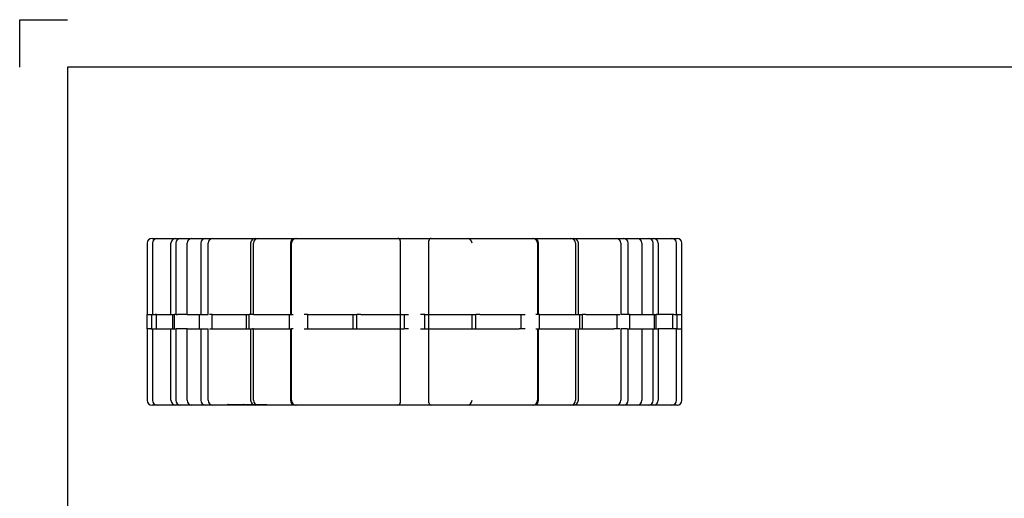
# Paper-space layout 'Sheet1' of a CAD drawing. Header units: millimetres. Extents: x 0 to 420, y 0 to 297.
# Tile 2 of 5: x 0 to 207, y 196 to 297. Entities that reach past the tile are written whole.
import ezdxf
from ezdxf.lldxf.tags import DXFTag

# ---------------------------------------------------------------- set-up
doc = ezdxf.new("R2010")
doc.units = ezdxf.units.MM
doc.layers.add('Default', color=7, linetype='Continuous')
doc.layers.add('GEN0001-D251_MIN', color=7, linetype='Continuous')
tags = doc.linetypes.add('HIDDEN2', pattern=[4.7625, 3.175, -1.5875]).pattern_tags.tags
tags[6:7] = [DXFTag(74, 4), DXFTag(75, 0), DXFTag(340, '0'), DXFTag(46, 0.0), DXFTag(50, 0.0), DXFTag(44, 0.0), DXFTag(45, 0.0)]
tags[4:5] = [DXFTag(74, 4), DXFTag(75, 0), DXFTag(340, '0'), DXFTag(46, 0.0), DXFTag(50, 0.0), DXFTag(44, 0.0), DXFTag(45, 0.0)]

# ---------------------------------------------------------------- blocks, each defined once
blk = doc.blocks.new('SE1')
at = {"layer": 'GEN0001-D251_MIN', "color": 7, "linetype": 'Continuous'}
for p, q in [((26.77, 250.07), (26.77, 250.07)), ((26.77, 250.07), (26.77, 235.07)), ((27.77, 251.07), (29.43, 251.07)), ((29.43, 251.07), (33.76, 251.07)), ((32.76, 250.07), (32.76, 235.07)), ((33.76, 251.07), (40.57, 251.07)), ((40.57, 251.07), (49.47, 251.07)), ((48.47, 250.07), (48.47, 235.07)), ((49.47, 251.07), (60.08, 251.07)), ((60.08, 251.07), (71.79, 251.07)), ((71.79, 251.07), (84.1, 251.07)), ((84.1, 251.07), (96.31, 251.07)), ((96.31, 251.07), (107.88, 251.07)), ((107.88, 251.07), (118.16, 251.07)), ((108.88, 235.07), (108.88, 250.07)), ((118.16, 251.07), (126.7, 251.07)), ((126.7, 251.07), (133.02, 251.07)), ((127.7, 235.07), (127.7, 250.07)), ((133.02, 251.07), (136.84, 251.07)), ((136.84, 251.07), (137.94, 251.07)), ((137.84, 235.07), (137.84, 250.07)), ((138.94, 235.07), (138.94, 250.07)), ((26.76, 232.07), (26.76, 235.07)), ((26.77, 235.07), (26.76, 235.07)), ((28.68, 235.07), (28.46, 235.07)), ((28.68, 232.07), (28.68, 235.07)), ((28.68, 235.07), (32.48, 235.07)), ((32.48, 232.07), (32.48, 235.07)), ((32.86, 235.07), (32.48, 235.07)), ((40.36, 235.07), (39.8, 235.07)), ((40.36, 232.07), (40.36, 235.07)), ((40.36, 235.07), (48.18, 235.07)), ((48.18, 232.07), (48.18, 235.07)), ((48.86, 235.07), (48.18, 235.07)), ((60.46, 235.07), (59.67, 235.07)), ((60.46, 232.07), (60.46, 235.07)), ((60.46, 235.07), (70.74, 235.07)), ((70.74, 232.07), (70.74, 235.07)), ((71.59, 235.07), (70.74, 235.07)), ((84.99, 235.07), (84.13, 235.07)), ((84.99, 232.07), (84.99, 235.07)), ((84.99, 235.07), (95.71, 235.07)), ((95.71, 232.07), (95.71, 235.07)), ((96.55, 235.07), (95.71, 235.07)), ((109.1, 235.07), (108.34, 235.07)), ((109.1, 232.07), (109.1, 235.07)), ((109.1, 235.07), (118.13, 235.07)), ((118.13, 232.07), (118.13, 235.07)), ((118.8, 235.07), (118.13, 235.07)), ((128.02, 235.07), (127.5, 235.07)), ((128.02, 232.07), (128.02, 235.07)), ((128.02, 235.07), (133.56, 235.07)), ((133.56, 232.07), (133.56, 235.07)), ((133.93, 235.07), (133.56, 235.07)), ((137.99, 235.07), (137.82, 235.07)), ((137.99, 232.07), (137.99, 235.07)), ((137.99, 235.07), (138.95, 235.07)), ((138.95, 232.07), (138.95, 235.07)), ((26.76, 232.07), (26.77, 232.07)), ((26.77, 232.07), (26.77, 217.07)), ((28.46, 232.07), (28.68, 232.07)), ((28.68, 232.07), (32.48, 232.07)), ((32.48, 232.07), (32.86, 232.07)), ((32.76, 232.07), (32.76, 217.07)), ((39.8, 232.07), (40.36, 232.07)), ((40.36, 232.07), (48.18, 232.07)), ((48.18, 232.07), (48.86, 232.07)), ((48.47, 232.07), (48.47, 217.07)), ((59.67, 232.07), (60.46, 232.07)), ((60.46, 232.07), (70.74, 232.07)), ((70.74, 232.07), (71.59, 232.07)), ((84.13, 232.07), (84.99, 232.07)), ((84.99, 232.07), (95.71, 232.07)), ((95.71, 232.07), (96.55, 232.07)), ((108.34, 232.07), (109.1, 232.07)), ((108.88, 217.07), (108.88, 232.07)), ((109.1, 232.07), (118.13, 232.07)), ((118.13, 232.07), (118.8, 232.07)), ((127.5, 232.07), (128.02, 232.07)), ((127.7, 217.07), (127.7, 232.07)), ((128.02, 232.07), (133.56, 232.07)), ((133.56, 232.07), (133.93, 232.07)), ((137.82, 232.07), (137.99, 232.07)), ((137.84, 217.07), (137.84, 232.07)), ((137.99, 232.07), (138.95, 232.07)), ((138.94, 217.07), (138.94, 232.07)), ((26.77, 217.07), (26.77, 217.07)), ((29.43, 216.07), (27.77, 216.07)), ((33.76, 216.07), (29.43, 216.07)), ((40.57, 216.07), (33.76, 216.07)), ((49.47, 216.07), (40.57, 216.07)), ((43.9, 216.07), (43.9, 216.06)), ((46.22, 216.06), (46.22, 216.07)), ((47.12, 216.06), (47.12, 216.07)), ((48.59, 216.07), (48.59, 216.06)), ((60.08, 216.07), (49.47, 216.07)), ((50.19, 216.06), (50.19, 216.07)), ((51.45, 216.06), (51.45, 216.07)), ((71.79, 216.07), (60.08, 216.07)), ((84.1, 216.07), (71.79, 216.07)), ((96.31, 216.07), (84.1, 216.07)), ((107.88, 216.07), (96.31, 216.07)), ((118.16, 216.07), (107.88, 216.07)), ((126.7, 216.07), (118.16, 216.07)), ((133.02, 216.07), (126.7, 216.07)), ((136.84, 216.07), (133.02, 216.07)), ((137.94, 216.07), (136.84, 216.07))]:
    blk.add_line(p, q, dxfattribs=at)
at = {"layer": 'GEN0001-D251_MIN', "color": 7, "linetype": 'HIDDEN2'}
for p, q in [((27.87, 250.07), (27.87, 235.07)), ((31.75, 235.07), (31.75, 250.07)), ((35.14, 235.07), (35.14, 250.07)), ((38.01, 250.07), (38.01, 235.07)), ((39.56, 235.07), (39.56, 250.07)), ((49.08, 235.07), (49.08, 250.07)), ((56.83, 250.07), (56.83, 235.07)), ((57.04, 235.07), (57.04, 250.07)), ((79.86, 250.57), (79.86, 216.57)), ((85.86, 216.57), (85.86, 250.57)), ((108.67, 250.07), (108.67, 235.07)), ((116.64, 250.07), (116.64, 235.07)), ((117.24, 235.07), (117.24, 250.07)), ((126.15, 250.07), (126.15, 235.07)), ((130.57, 250.07), (130.57, 235.07)), ((132.96, 235.07), (132.96, 250.07)), ((133.97, 250.07), (133.97, 235.07)), ((26.77, 235.07), (27.54, 235.07)), ((27.54, 235.07), (28.46, 235.07)), ((27.73, 232.07), (27.73, 235.07)), ((32.15, 232.07), (32.15, 235.07)), ((32.86, 235.07), (33.12, 235.07)), ((35.14, 235.07), (33.12, 235.07)), ((35.14, 235.07), (39.56, 235.07)), ((37.7, 232.07), (37.7, 235.07)), ((47.58, 232.07), (47.58, 235.07)), ((49.08, 235.07), (48.86, 235.07)), ((49.08, 235.07), (57.04, 235.07)), ((56.61, 232.07), (56.61, 235.07)), ((57.04, 235.07), (57.38, 235.07)), ((70, 232.07), (70, 235.07)), ((71.59, 235.07), (80.63, 235.07)), ((80.63, 235.07), (81.58, 235.07)), ((80.72, 232.07), (80.72, 235.07)), ((94.97, 232.07), (94.97, 235.07)), ((96.55, 235.07), (104.83, 235.07)), ((104.83, 235.07), (106.05, 235.07)), ((105.25, 232.07), (105.25, 235.07)), ((117.53, 232.07), (117.53, 235.07)), ((118.8, 235.07), (124.68, 235.07)), ((124.68, 235.07), (125.91, 235.07)), ((125.35, 232.07), (125.35, 235.07)), ((127.46, 235.07), (126.15, 235.07)), ((127.46, 235.07), (127.5, 235.07)), ((133.23, 232.07), (133.23, 235.07)), ((133.93, 235.07), (133.97, 235.07)), ((137.24, 235.07), (133.97, 235.07)), ((137.03, 232.07), (137.03, 235.07)), ((137.24, 235.07), (137.82, 235.07)), ((27.54, 232.07), (26.77, 232.07)), ((27.54, 232.07), (28.46, 232.07)), ((27.87, 232.07), (27.87, 217.07)), ((31.75, 217.07), (31.75, 232.07)), ((33.12, 232.07), (32.86, 232.07)), ((35.14, 232.07), (33.12, 232.07)), ((35.14, 232.07), (39.56, 232.07)), ((35.14, 217.07), (35.14, 232.07)), ((38.01, 232.07), (38.01, 217.07)), ((39.56, 217.07), (39.56, 232.07)), ((49.08, 232.07), (48.86, 232.07)), ((49.08, 232.07), (57.04, 232.07)), ((49.08, 217.07), (49.08, 232.07)), ((56.83, 232.07), (56.83, 217.07)), ((57.38, 232.07), (57.04, 232.07)), ((57.04, 217.07), (57.04, 232.07)), ((71.59, 232.07), (80.63, 232.07)), ((81.58, 232.07), (80.63, 232.07)), ((96.55, 232.07), (104.83, 232.07)), ((106.05, 232.07), (104.83, 232.07)), ((108.67, 232.07), (108.67, 217.07)), ((116.64, 232.07), (116.64, 217.07)), ((117.24, 217.07), (117.24, 232.07)), ((118.8, 232.07), (124.68, 232.07)), ((125.91, 232.07), (124.68, 232.07)), ((127.46, 232.07), (126.15, 232.07)), ((126.15, 232.07), (126.15, 217.07)), ((127.5, 232.07), (127.46, 232.07)), ((130.57, 232.07), (130.57, 217.07)), ((132.96, 217.07), (132.96, 232.07)), ((133.93, 232.07), (133.97, 232.07)), ((137.24, 232.07), (133.97, 232.07)), ((133.97, 232.07), (133.97, 217.07)), ((137.82, 232.07), (137.24, 232.07)), ((43.58, 216.18), (43.58, 216.06)), ((43.74, 216.17), (43.58, 216.17)), ((43.74, 216.18), (43.74, 216.06)), ((43.76, 216.17), (43.76, 216.07)), ((43.76, 216.17), (43.82, 216.17)), ((43.79, 216.17), (43.79, 216.07)), ((43.82, 216.17), (43.82, 216.07)), ((43.82, 216.17), (44.01, 216.17)), ((43.9, 216.18), (43.9, 216.07)), ((43.97, 216.18), (43.97, 216.06)), ((44.01, 216.17), (44.01, 216.07)), ((44.01, 216.17), (44.08, 216.17)), ((44.07, 216.18), (44.07, 216.06)), ((44.08, 216.17), (44.08, 216.07)), ((44.08, 216.17), (44.18, 216.17)), ((44.09, 216.17), (44.09, 216.07)), ((44.1, 216.17), (44.1, 216.07)), ((44.18, 216.17), (44.18, 216.07)), ((44.18, 216.17), (44.4, 216.17)), ((44.19, 216.17), (44.19, 216.07)), ((44.31, 216.18), (44.31, 216.06)), ((44.37, 216.17), (44.37, 216.07)), ((44.4, 216.17), (44.4, 216.07)), ((44.4, 216.17), (44.5, 216.17)), ((44.42, 216.17), (44.42, 216.07)), ((44.47, 216.17), (44.47, 216.07)), ((44.5, 216.17), (44.5, 216.07)), ((44.5, 216.17), (44.65, 216.17)), ((44.54, 216.17), (44.54, 216.07)), ((44.61, 216.17), (44.61, 216.07)), ((44.65, 216.17), (44.65, 216.07)), ((44.65, 216.17), (44.95, 216.17)), ((44.68, 216.17), (44.68, 216.07)), ((44.88, 216.17), (44.88, 216.07)), ((44.95, 216.17), (44.95, 216.07)), ((44.95, 216.17), (45.04, 216.17)), ((45.04, 216.17), (45.04, 216.07)), ((45.04, 216.17), (45.62, 216.17)), ((45.13, 216.17), (45.13, 216.07)), ((45.17, 216.17), (45.17, 216.07)), ((45.22, 216.17), (45.22, 216.07)), ((45.32, 216.17), (45.32, 216.07)), ((45.45, 216.17), (45.45, 216.07)), ((45.49, 216.17), (45.49, 216.07)), ((45.49, 216.17), (45.49, 216.07)), ((45.5, 216.17), (45.5, 216.07)), ((45.5, 216.17), (45.5, 216.07)), ((45.59, 216.17), (45.59, 216.07)), ((45.6, 216.17), (45.6, 216.07)), ((45.62, 216.17), (45.62, 216.07)), ((45.62, 216.17), (46.36, 216.17)), ((45.71, 216.17), (45.71, 216.07)), ((45.8, 216.17), (45.8, 216.07)), ((45.82, 216.18), (45.82, 216.06)), ((45.82, 216.17), (45.82, 216.07)), ((45.94, 216.17), (45.94, 216.07)), ((45.95, 216.17), (45.95, 216.07)), ((45.98, 216.17), (45.98, 216.07)), ((46.11, 216.17), (46.11, 216.07)), ((46.12, 216.17), (46.12, 216.07)), ((46.12, 216.17), (46.12, 216.07)), ((46.14, 216.17), (46.14, 216.07)), ((46.22, 216.07), (46.22, 216.18)), ((46.34, 216.17), (46.34, 216.07)), ((46.36, 216.17), (46.36, 216.07)), ((46.36, 216.17), (46.68, 216.17)), ((46.45, 216.17), (46.45, 216.07)), ((46.49, 216.17), (46.49, 216.07)), ((46.52, 216.17), (46.52, 216.07)), ((46.53, 216.17), (46.53, 216.07)), ((46.54, 216.17), (46.54, 216.07)), ((46.55, 216.06), (46.55, 216.18)), ((46.57, 216.17), (46.57, 216.07)), ((46.59, 216.17), (46.59, 216.07)), ((46.62, 216.17), (46.62, 216.07)), ((46.62, 216.17), (46.62, 216.07)), ((46.63, 216.17), (46.63, 216.07)), ((46.64, 216.17), (46.64, 216.07)), ((46.65, 216.17), (46.65, 216.07)), ((46.68, 216.17), (46.68, 216.07)), ((46.68, 216.17), (46.91, 216.17)), ((46.7, 216.17), (46.7, 216.07)), ((46.7, 216.17), (46.7, 216.07)), ((46.74, 216.17), (46.74, 216.07)), ((46.77, 216.17), (46.77, 216.07)), ((46.84, 216.17), (46.84, 216.07)), ((46.85, 216.17), (46.85, 216.07)), ((46.86, 216.17), (46.86, 216.07)), ((46.87, 216.17), (46.87, 216.07)), ((46.88, 216.17), (46.88, 216.07)), ((46.89, 216.17), (46.89, 216.07)), ((46.9, 216.17), (46.9, 216.07)), ((46.91, 216.17), (46.91, 216.07)), ((46.91, 216.17), (46.91, 216.07)), ((46.91, 216.17), (47.03, 216.17)), ((46.91, 216.17), (46.91, 216.07)), ((46.91, 216.17), (46.91, 216.07)), ((46.92, 216.17), (46.92, 216.07)), ((46.97, 216.17), (46.97, 216.07)), ((46.99, 216.17), (46.99, 216.07)), ((47, 216.17), (47, 216.07)), ((47.02, 216.17), (47, 216.17)), ((47.01, 216.17), (47.01, 216.07)), ((47.03, 216.17), (47.03, 216.07)), ((47.03, 216.17), (48.14, 216.17)), ((47.04, 216.17), (47.04, 216.07)), ((47.05, 216.17), (47.05, 216.07)), ((47.12, 216.07), (47.12, 216.18)), ((47.13, 216.17), (47.13, 216.07)), ((47.17, 216.17), (47.17, 216.07)), ((47.2, 216.17), (47.2, 216.07)), ((47.21, 216.17), (47.21, 216.07)), ((47.22, 216.17), (47.22, 216.07)), ((47.23, 216.17), (47.23, 216.07)), ((47.23, 216.17), (47.23, 216.07)), ((47.24, 216.17), (47.24, 216.07)), ((47.24, 216.17), (47.24, 216.07)), ((47.25, 216.17), (47.25, 216.07)), ((47.27, 216.17), (47.27, 216.07)), ((47.32, 216.17), (47.32, 216.07)), ((47.34, 216.17), (47.34, 216.07)), ((47.36, 216.17), (47.36, 216.07)), ((47.36, 216.17), (47.36, 216.07)), ((47.48, 216.17), (47.48, 216.07)), ((47.58, 216.17), (47.58, 216.07)), ((47.61, 216.17), (47.61, 216.07)), ((47.68, 216.17), (47.68, 216.07)), ((47.69, 216.17), (47.69, 216.07)), ((47.74, 216.07), (47.74, 216.17)), ((47.81, 216.17), (47.81, 216.07)), ((47.95, 216.17), (47.95, 216.07)), ((48.06, 216.06), (48.06, 216.18)), ((48.1, 216.17), (48.1, 216.07)), ((48.14, 216.17), (48.14, 216.07)), ((48.14, 216.17), (48.3, 216.17)), ((48.26, 216.17), (48.26, 216.07)), ((48.28, 216.17), (48.28, 216.07)), ((48.3, 216.17), (48.3, 216.07)), ((48.3, 216.17), (49.85, 216.17)), ((48.42, 216.17), (48.42, 216.07)), ((48.53, 216.17), (48.53, 216.07)), ((48.55, 216.17), (48.55, 216.07)), ((48.59, 216.18), (48.59, 216.07)), ((48.62, 216.17), (48.62, 216.07)), ((48.73, 216.17), (48.73, 216.07)), ((48.85, 216.17), (48.85, 216.07)), ((48.92, 216.17), (48.92, 216.07)), ((48.97, 216.17), (48.97, 216.07)), ((48.99, 216.17), (48.99, 216.07)), ((49.01, 216.18), (49.01, 216.06)), ((49.01, 216.17), (49.01, 216.07)), ((49.02, 216.17), (49.02, 216.07)), ((49.05, 216.17), (49.05, 216.07)), ((49.17, 216.17), (49.17, 216.07)), ((49.21, 216.17), (49.21, 216.07)), ((49.23, 216.17), (49.23, 216.07)), ((49.25, 216.17), (49.25, 216.07)), ((49.32, 216.17), (49.32, 216.07)), ((49.34, 216.17), (49.34, 216.07)), ((49.38, 216.17), (49.38, 216.07)), ((49.59, 216.17), (49.59, 216.07)), ((49.62, 216.17), (49.62, 216.07)), ((49.68, 216.17), (49.68, 216.07)), ((49.74, 216.17), (49.74, 216.07)), ((49.84, 216.18), (49.84, 216.06)), ((49.85, 216.17), (49.85, 216.07)), ((49.85, 216.17), (50.04, 216.17)), ((49.88, 216.17), (49.88, 216.07)), ((49.95, 216.17), (49.95, 216.07)), ((50.04, 216.17), (50.04, 216.07)), ((50.04, 216.17), (50.32, 216.17)), ((50.12, 216.17), (50.12, 216.07)), ((50.17, 216.06), (50.17, 216.18)), ((50.19, 216.07), (50.19, 216.18)), ((50.24, 216.17), (50.24, 216.07)), ((50.32, 216.17), (50.32, 216.07)), ((50.32, 216.17), (50.83, 216.17)), ((50.52, 216.07), (50.52, 216.17)), ((50.56, 216.07), (50.56, 216.17)), ((50.66, 216.17), (50.66, 216.07)), ((50.83, 216.17), (50.83, 216.07)), ((50.84, 216.17), (51.85, 216.17)), ((51.42, 216.17), (51.42, 216.07)), ((51.44, 216.17), (51.44, 216.07)), ((51.45, 216.07), (51.45, 216.18)), ((51.85, 216.17), (51.85, 216.07))]:
    blk.add_line(p, q, dxfattribs=at)
at = {"layer": 'GEN0001-D251_MIN', "color": 7, "linetype": 'Continuous'}
for centre, start, end in [((27.77, 250.07), 90, 180), ((33.76, 250.07), 90, 180), ((49.47, 250.07), 90, 180), ((107.88, 250.07), 0, 90), ((126.7, 250.07), 0, 90), ((136.84, 250.07), 0, 90), ((137.94, 250.07), 0, 90), ((27.77, 217.07), 180, 270), ((33.76, 217.07), 180, 270), ((49.47, 217.07), 180, 270), ((107.88, 217.07), 270, 0), ((126.7, 217.07), 270, 0), ((136.84, 217.07), 270, 0), ((137.94, 217.07), 270, 0)]:
    blk.add_arc(centre, 1, start, end, dxfattribs=at)
at = {"layer": 'GEN0001-D251_MIN', "color": 7, "linetype": 'HIDDEN2'}
for centre, radius, start, end in [((28.87, 250.07), 1, 90, 180), ((32.75, 250.07), 1, 90, 180), ((36.14, 250.07), 1, 90, 180), ((39.01, 250.07), 1, 90, 180), ((40.56, 250.07), 1, 90, 180), ((50.08, 250.07), 1, 90, 180), ((57.83, 250.07), 1, 90, 180), ((58.04, 250.07), 1, 90, 180), ((79.36, 250.57), 0.5, 0, 90), ((86.36, 250.57), 0.5, 90, 180), ((107.67, 250.07), 1, 0, 90), ((115.64, 250.07), 1, 0, 90), ((116.24, 250.07), 1, 0, 90), ((125.15, 250.07), 1, 0, 90), ((129.57, 250.07), 1, 0, 90), ((131.96, 250.07), 1, 0, 90), ((132.97, 250.07), 1, 0, 90), ((28.87, 217.07), 1, 180, 270), ((32.75, 217.07), 1, 180, 270), ((36.14, 217.07), 1, 180, 270), ((39.01, 217.07), 1, 180, 270), ((40.56, 217.07), 1, 180, 270), ((50.08, 217.07), 1, 180, 270), ((57.83, 217.07), 1, 180, 270), ((58.04, 217.07), 1, 180, 270), ((107.67, 217.07), 1, 270, 0), ((115.64, 217.07), 1, 270, 0), ((116.24, 217.07), 1, 270, 0), ((125.15, 217.07), 1, 270, 0), ((129.57, 217.07), 1, 270, 0), ((131.96, 217.07), 1, 270, 0), ((132.97, 217.07), 1, 270, 0), ((79.36, 216.57), 0.5, 270, 0), ((86.36, 216.57), 0.5, 180, 270)]:
    blk.add_arc(centre, radius, start, end, dxfattribs=at)
for centre, start_param, end_param in [((93.92, 250.07), 4.712389, 6.283185), ((93.92, 217.07), 3.141593, 4.712389)]:
    blk.add_ellipse(centre, major_axis=(0, 1), ratio=0.999926, start_param=start_param, end_param=end_param, dxfattribs=at)

psp = doc.layouts.new('Sheet1')

# ---------------------------------------------------------------- linework, layer by layer
at = {"layer": 'Default', "color": 7, "linetype": 'Continuous'}
for p, q in [((0, 287), (0, 297)), ((0, 297), (10, 297)), ((410, 287), (10, 287)), ((10, 287), (10, 10))]:
    psp.add_line(p, q, dxfattribs=at)

# ---------------------------------------------------------------- block references
at = {"layer": 'Default'}
psp.add_blockref('SE1', (0, 0), dxfattribs=at)

doc.saveas('drawing.dxf')
